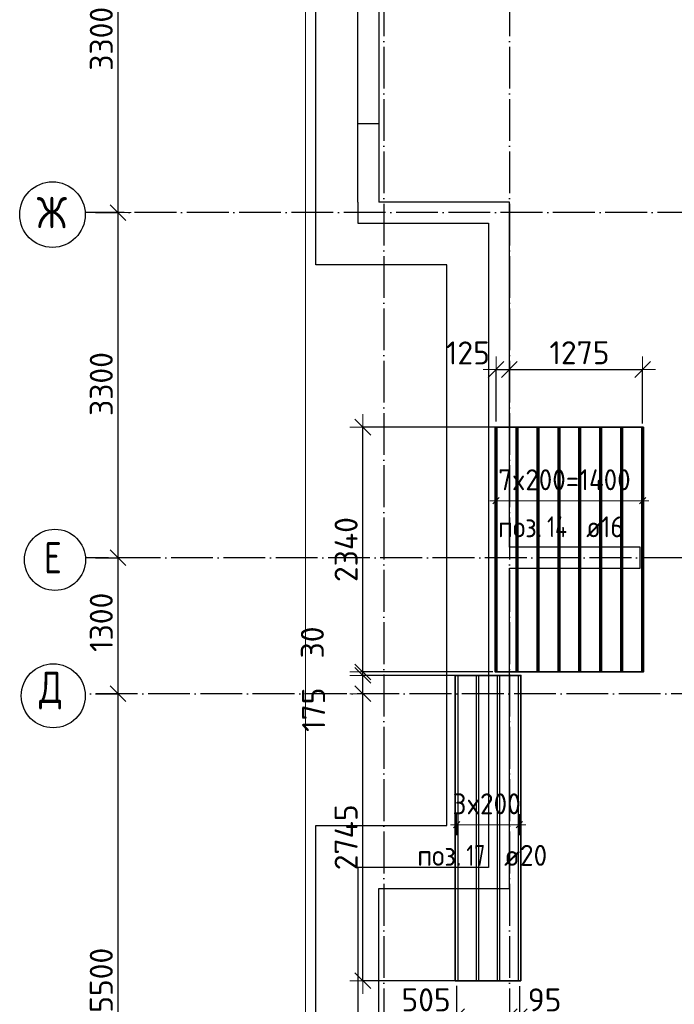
# Model space of a CAD drawing. Header units: millimetres. Extents: x -3483 to 105345, y -283423 to 72284.
# Tile 23 of 155: x 36517 to 42777, y -129068 to -119656. Entities that reach past the tile are written whole.
import ezdxf

# ---------------------------------------------------------------- set-up
doc = ezdxf.new("R2010")
doc.units = ezdxf.units.MM
doc.header["$PDMODE"] = 65
for name, pattern in [('______11', [500, 400, -50, 0, -50]), ('______2', [270, 200, -70]), ('______5', [1100, 800, -100, 100, -100])]:
    doc.linetypes.add(name, pattern=pattern)
for name, color, linetype, lineweight in [('Standard', 7, 'Continuous', 25), ('Размерная линия_ общее', 7, 'Continuous', 13), ('Стена_ общее', 7, 'Continuous', 35), ('Фундамент_ общее', 7, 'Continuous', 35)]:
    doc.layers.add(name, color=color, linetype=linetype, lineweight=lineweight)
doc.layers.add('Арм.стержн.Доп. Арм ниж.зоны У', color=7, linetype='Continuous', lineweight=35, true_color=0x1cff1c)
doc.layers.add('Осевая линия_ общее', color=7, linetype='______5', lineweight=13, true_color=0xa0a0a0)
doc.styles.add('ISOCPEUR', font='ISOCPEUR')
doc.dimstyles.new('DIMSTYLE_4', dxfattribs={"dimtxt": 220, "dimasz": 250, "dimexe": 0, "dimexo": 0, "dimgap": 110, "dimtad": 2, "dimdec": 0, "dimrnd": 5, "dimzin": 12, "dimdsep": 46, "dimtxsty": 'ISOCPEUR', "dimblk1": 'ALL_ML_STRICH', "dimblk2": 'ALL_ML_STRICH', "dimsah": 1, "dimcen": 0, "dimclrd": 7, "dimclre": 256, "dimclrt": 7, "dimadec": 0, "dimazin": 0, "dimtfac": 1, "dimtdec": 0, "dimtix": 1, "dimtmove": 2, "dimatfit": 3, "dimfxl": 0, "dimtzin": 0, "dimlwd": 0, "dimlwe": -3, "dimarcsym": 0})
doc.dimstyles.new('DIMSTYLE_5', dxfattribs={"dimtxt": 220, "dimasz": 250, "dimexe": 0, "dimexo": 0, "dimgap": 110, "dimtad": 2, "dimdec": 0, "dimrnd": 5, "dimzin": 12, "dimdsep": 46, "dimtxsty": 'ISOCPEUR', "dimblk1": 'ALL_ML_STRICH', "dimblk2": 'ALL_ML_STRICH', "dimsah": 1, "dimcen": 0, "dimclrd": 7, "dimclre": 256, "dimclrt": 7, "dimadec": 0, "dimazin": 0, "dimtfac": 1, "dimtdec": 0, "dimtix": 1, "dimtmove": 2, "dimatfit": 3, "dimfxl": 0, "dimtvp": 1.2, "dimtzin": 0, "dimlwd": 0, "dimlwe": -3, "dimarcsym": 0})

# ---------------------------------------------------------------- blocks, each defined once
blk = doc.blocks.new('ALL_ML_STRICH')
at = {"color": 0, "linetype": 'ByBlock', "lineweight": -2}
for p, q in [((0, -0.5), (0, 0.5)), ((-1, 0), (0.5, 0)), ((-0.3, -0.3), (0.3, 0.3))]:
    blk.add_line(p, q, dxfattribs=at)
blk = doc.blocks.new('*D89')
at = {"layer": 'DEFPOINTS', "color": 7, "linetype": 'Continuous', "lineweight": 13, "transparency": 33554687}
for p in [(37142.2, -126100), (37142.2, -131600), (37457.3, -131600)]:
    blk.add_point(p, dxfattribs=at)
at = {"layer": 'Размерная линия_ общее', "color": 253, "linetype": 'Continuous', "lineweight": -2, "true_color": 0xa0a0a0, "transparency": 33554687}
for p, q in [((37242.2, -126100), (37457.3, -126100)), ((37242.2, -131600), (37457.3, -131600))]:
    blk.add_line(p, q, dxfattribs=at)
at = {"layer": 'Размерная линия_ общее', "color": 7, "linetype": 'Continuous', "lineweight": -2, "transparency": 33554687}
blk.add_line((37457.3, -131600), (37457.3, -126100), dxfattribs=at)
at = {"layer": 'Размерная линия_ общее', "color": 7, "linetype": 'Continuous', "lineweight": 13, "transparency": 33554687, "xscale": 250, "yscale": 250, "zscale": 250}
for p, rotation in [((37457.3, -126100), 90), ((37457.3, -131600), 270)]:
    blk.add_blockref('ALL_ML_STRICH', p, dxfattribs=dict(at, rotation=rotation))
at = {"layer": 'Размерная линия_ общее', "color": 7, "linetype": 'Continuous', "lineweight": 13, "transparency": 33554687, "insert": (37297.3, -128839), "char_height": 220, "width": 880, "attachment_point": 5, "rotation": 90, "style": 'ISOCPEUR'}
blk.add_mtext('\\A1;{5500}', dxfattribs=at)
blk = doc.blocks.new('*D90')
at = {"layer": 'DEFPOINTS', "color": 7, "linetype": 'Continuous', "lineweight": 13, "transparency": 33554687}
for p in [(37142.2, -124800), (37142.2, -126100), (37457.3, -126100)]:
    blk.add_point(p, dxfattribs=at)
at = {"layer": 'Размерная линия_ общее', "color": 253, "linetype": 'Continuous', "lineweight": -2, "true_color": 0xa0a0a0, "transparency": 33554687}
for p, q in [((37242.2, -124800), (37457.3, -124800)), ((37242.2, -126100), (37457.3, -126100))]:
    blk.add_line(p, q, dxfattribs=at)
at = {"layer": 'Размерная линия_ общее', "color": 7, "linetype": 'Continuous', "lineweight": -2, "transparency": 33554687}
blk.add_line((37457.3, -126100), (37457.3, -124800), dxfattribs=at)
at = {"layer": 'Размерная линия_ общее', "color": 7, "linetype": 'Continuous', "lineweight": 13, "transparency": 33554687, "xscale": 250, "yscale": 250, "zscale": 250}
for p, rotation in [((37457.3, -124800), 90), ((37457.3, -126100), 270)]:
    blk.add_blockref('ALL_ML_STRICH', p, dxfattribs=dict(at, rotation=rotation))
at = {"layer": 'Размерная линия_ общее', "color": 7, "linetype": 'Continuous', "lineweight": 13, "transparency": 33554687, "insert": (37297.3, -125417), "char_height": 220, "width": 880, "attachment_point": 5, "rotation": 90, "style": 'ISOCPEUR'}
blk.add_mtext('\\A1;{1300}', dxfattribs=at)
blk = doc.blocks.new('*D91')
at = {"layer": 'DEFPOINTS', "color": 7, "linetype": 'Continuous', "lineweight": 13, "transparency": 33554687}
for p in [(37142.2, -121500), (37142.2, -124800), (37457.3, -124800)]:
    blk.add_point(p, dxfattribs=at)
at = {"layer": 'Размерная линия_ общее', "color": 253, "linetype": 'Continuous', "lineweight": -2, "true_color": 0xa0a0a0, "transparency": 33554687}
for p, q in [((37242.2, -121500), (37457.3, -121500)), ((37242.2, -124800), (37457.3, -124800))]:
    blk.add_line(p, q, dxfattribs=at)
at = {"layer": 'Размерная линия_ общее', "color": 7, "linetype": 'Continuous', "lineweight": -2, "transparency": 33554687}
blk.add_line((37457.3, -124800), (37457.3, -121500), dxfattribs=at)
at = {"layer": 'Размерная линия_ общее', "color": 7, "linetype": 'Continuous', "lineweight": 13, "transparency": 33554687, "xscale": 250, "yscale": 250, "zscale": 250}
for p, rotation in [((37457.3, -121500), 90), ((37457.3, -124800), 270)]:
    blk.add_blockref('ALL_ML_STRICH', p, dxfattribs=dict(at, rotation=rotation))
at = {"layer": 'Размерная линия_ общее', "color": 7, "linetype": 'Continuous', "lineweight": 13, "transparency": 33554687, "insert": (37297.3, -123139), "char_height": 220, "width": 880, "attachment_point": 5, "rotation": 90, "style": 'ISOCPEUR'}
blk.add_mtext('\\A1;{3300}', dxfattribs=at)
blk = doc.blocks.new('*D92')
at = {"layer": 'DEFPOINTS', "color": 7, "linetype": 'Continuous', "lineweight": 13, "transparency": 33554687}
for p in [(37142.2, -118200), (37142.2, -121500), (37457.3, -121500)]:
    blk.add_point(p, dxfattribs=at)
at = {"layer": 'Размерная линия_ общее', "color": 253, "linetype": 'Continuous', "lineweight": -2, "true_color": 0xa0a0a0, "transparency": 33554687}
for p, q in [((37242.2, -118200), (37457.3, -118200)), ((37242.2, -121500), (37457.3, -121500))]:
    blk.add_line(p, q, dxfattribs=at)
at = {"layer": 'Размерная линия_ общее', "color": 7, "linetype": 'Continuous', "lineweight": -2, "transparency": 33554687}
blk.add_line((37457.3, -121500), (37457.3, -118200), dxfattribs=at)
at = {"layer": 'Размерная линия_ общее', "color": 7, "linetype": 'Continuous', "lineweight": 13, "transparency": 33554687, "xscale": 250, "yscale": 250, "zscale": 250}
for p, rotation in [((37457.3, -118200), 90), ((37457.3, -121500), 270)]:
    blk.add_blockref('ALL_ML_STRICH', p, dxfattribs=dict(at, rotation=rotation))
at = {"layer": 'Размерная линия_ общее', "color": 7, "linetype": 'Continuous', "lineweight": 13, "transparency": 33554687, "insert": (37297.3, -119839), "char_height": 220, "width": 880, "attachment_point": 5, "rotation": 90, "style": 'ISOCPEUR'}
blk.add_mtext('\\A1;{3300}', dxfattribs=at)
blk = doc.blocks.new('СЛОЖНЫЙ_ОБЪЕКТ_4')
at = {"layer": 'Стена_ общее', "color": 9, "linetype": 'Continuous', "lineweight": -3, "true_color": 0xc7c7c7, "transparency": 33554687}
for p, q in [((39750, -121400), (39750, -118100)), ((39950, -118300), (39950, -121400)), ((39750, -121400), (39750, -121600)), ((41000, -121400), (39950, -121400)), ((41200, -121400), (41000, -121400)), ((41200, -124700), (41200, -121400)), ((39750, -121600), (41000, -121600)), ((41000, -121600), (41000, -127760)), ((42450, -124700), (41200, -124700)), ((42450, -124900), (42450, -124700)), ((41200, -124900), (42450, -124900)), ((41200, -127760), (41200, -124900)), ((39750, -127760), (39750, -129714.5)), ((39950, -127760), (39750, -127760)), ((41000, -127760), (39950, -127760)), ((41200, -127960), (41200, -127760)), ((39950, -129631.6), (39950, -127960)), ((39950, -127960), (41200, -127960))]:
    blk.add_line(p, q, dxfattribs=at)
at = {"layer": 'Стена_ общее', "color": 9, "linetype": '______2', "lineweight": -3, "true_color": 0xc7c7c7, "transparency": 33554687}
blk.add_line((39750, -120650), (39950, -120650), dxfattribs=at)
blk = doc.blocks.new('*D415')
at = {"layer": 'DEFPOINTS', "color": 7, "linetype": 'Continuous', "lineweight": 13, "transparency": 33554687}
for p in [(40106.3, -126100), (39798.3, -128843.9), (40794.9, -128843.9)]:
    blk.add_point(p, dxfattribs=at)
at = {"layer": 'Размерная линия_ общее', "color": 253, "linetype": 'Continuous', "lineweight": -2, "true_color": 0xa0a0a0, "transparency": 33554687}
for p, q in [((40006.3, -126100), (39798.3, -126100)), ((40694.9, -128843.9), (39798.3, -128843.9))]:
    blk.add_line(p, q, dxfattribs=at)
at = {"layer": 'Размерная линия_ общее', "color": 7, "linetype": 'Continuous', "lineweight": -2, "transparency": 33554687}
blk.add_line((39798.3, -128843.9), (39798.3, -126100), dxfattribs=at)
at = {"layer": 'Размерная линия_ общее', "color": 7, "linetype": 'Continuous', "lineweight": 13, "transparency": 33554687, "xscale": 250, "yscale": 250, "zscale": 250}
for p, rotation in [((39798.3, -126100), 90), ((39798.3, -128843.9), 270)]:
    blk.add_blockref('ALL_ML_STRICH', p, dxfattribs=dict(at, rotation=rotation))
at = {"layer": 'Размерная линия_ общее', "color": 7, "linetype": 'Continuous', "lineweight": 13, "transparency": 33554687, "insert": (39638.3, -127471.9), "char_height": 220, "width": 880, "attachment_point": 5, "rotation": 90, "style": 'ISOCPEUR'}
blk.add_mtext('\\A1;{2745}', dxfattribs=at)
blk = doc.blocks.new('*D416')
at = {"layer": 'DEFPOINTS', "color": 7, "linetype": 'Continuous', "lineweight": 13, "transparency": 33554687}
for p in [(40795.1, -125923.9), (39798.3, -126100), (40106.3, -126100)]:
    blk.add_point(p, dxfattribs=at)
at = {"layer": 'Размерная линия_ общее', "color": 253, "linetype": 'Continuous', "lineweight": -2, "true_color": 0xa0a0a0, "transparency": 33554687}
for p, q in [((40695.1, -125923.9), (39798.3, -125923.9)), ((40006.3, -126100), (39798.3, -126100))]:
    blk.add_line(p, q, dxfattribs=at)
at = {"layer": 'Размерная линия_ общее', "color": 7, "linetype": 'Continuous', "lineweight": -2, "transparency": 33554687}
blk.add_line((39798.3, -126100), (39798.3, -125923.9), dxfattribs=at)
at = {"layer": 'Размерная линия_ общее', "color": 7, "linetype": 'Continuous', "lineweight": 13, "transparency": 33554687, "xscale": 250, "yscale": 250, "zscale": 250}
for p, rotation in [((39798.3, -125923.9), 90), ((39798.3, -126100), 270)]:
    blk.add_blockref('ALL_ML_STRICH', p, dxfattribs=dict(at, rotation=rotation))
at = {"layer": 'Размерная линия_ общее', "color": 7, "linetype": 'Continuous', "lineweight": 13, "transparency": 33554687, "insert": (39327.8, -126252.9), "char_height": 220, "width": 660, "attachment_point": 5, "rotation": 90, "style": 'ISOCPEUR'}
blk.add_mtext('\\A1;{175}', dxfattribs=at)
blk = doc.blocks.new('*D417')
at = {"layer": 'DEFPOINTS', "color": 7, "linetype": 'Continuous', "lineweight": 13, "transparency": 33554687}
for p in [(39798.3, -125923.9), (40795.1, -125923.9), (41142.8, -125891.5)]:
    blk.add_point(p, dxfattribs=at)
at = {"layer": 'Размерная линия_ общее', "color": 253, "linetype": 'Continuous', "lineweight": -2, "true_color": 0xa0a0a0, "transparency": 33554687}
for p, q in [((41042.8, -125891.5), (39798.3, -125891.5)), ((40695.1, -125923.9), (39798.3, -125923.9))]:
    blk.add_line(p, q, dxfattribs=at)
at = {"layer": 'Размерная линия_ общее', "color": 7, "linetype": 'Continuous', "lineweight": -2, "transparency": 33554687}
blk.add_line((39798.3, -125923.9), (39798.3, -125891.5), dxfattribs=at)
at = {"layer": 'Размерная линия_ общее', "color": 7, "linetype": 'Continuous', "lineweight": 13, "transparency": 33554687, "xscale": 250, "yscale": 250, "zscale": 250}
for p, rotation in [((39798.3, -125923.9), 270), ((39798.3, -125891.5), 90)]:
    blk.add_blockref('ALL_ML_STRICH', p, dxfattribs=dict(at, rotation=rotation))
at = {"layer": 'Размерная линия_ общее', "color": 7, "linetype": 'Continuous', "lineweight": 13, "transparency": 33554687, "insert": (39315.7, -125609.6), "char_height": 220, "width": 440, "attachment_point": 5, "rotation": 90, "style": 'ISOCPEUR'}
blk.add_mtext('\\A1;{30}', dxfattribs=at)
blk = doc.blocks.new('*D418')
at = {"layer": 'DEFPOINTS', "color": 7, "linetype": 'Continuous', "lineweight": 13, "transparency": 33554687}
for p in [(41161, -123551.5), (39798.3, -125891.5), (41142.8, -125891.5)]:
    blk.add_point(p, dxfattribs=at)
at = {"layer": 'Размерная линия_ общее', "color": 253, "linetype": 'Continuous', "lineweight": -2, "true_color": 0xa0a0a0, "transparency": 33554687}
for p, q in [((41061, -123551.5), (39798.3, -123551.5)), ((41042.8, -125891.5), (39798.3, -125891.5))]:
    blk.add_line(p, q, dxfattribs=at)
at = {"layer": 'Размерная линия_ общее', "color": 7, "linetype": 'Continuous', "lineweight": -2, "transparency": 33554687}
blk.add_line((39798.3, -125891.5), (39798.3, -123551.5), dxfattribs=at)
at = {"layer": 'Размерная линия_ общее', "color": 7, "linetype": 'Continuous', "lineweight": 13, "transparency": 33554687, "xscale": 250, "yscale": 250, "zscale": 250}
for p, rotation in [((39798.3, -123551.5), 90), ((39798.3, -125891.5), 270)]:
    blk.add_blockref('ALL_ML_STRICH', p, dxfattribs=dict(at, rotation=rotation))
at = {"layer": 'Размерная линия_ общее', "color": 7, "linetype": 'Continuous', "lineweight": 13, "transparency": 33554687, "insert": (39638.3, -124721.5), "char_height": 220, "width": 880, "attachment_point": 5, "rotation": 90, "style": 'ISOCPEUR'}
blk.add_mtext('\\A1;{2340}', dxfattribs=at)
blk = doc.blocks.new('*D419')
at = {"layer": 'DEFPOINTS', "color": 7, "linetype": 'Continuous', "lineweight": 13, "transparency": 33554687}
for p in [(40695.6, -128790.5), (41200, -129067.3), (40695.6, -129186.5)]:
    blk.add_point(p, dxfattribs=at)
at = {"layer": 'Размерная линия_ общее', "color": 253, "linetype": 'Continuous', "lineweight": -2, "true_color": 0xa0a0a0, "transparency": 33554687}
for p, q in [((40695.6, -128890.5), (40695.6, -129186.5)), ((41200, -129186.5), (41200, -129186.5))]:
    blk.add_line(p, q, dxfattribs=at)
at = {"layer": 'Размерная линия_ общее', "color": 7, "linetype": 'Continuous', "lineweight": -2, "transparency": 33554687}
blk.add_line((40695.6, -129186.5), (41200, -129186.5), dxfattribs=at)
at = {"layer": 'Размерная линия_ общее', "color": 7, "linetype": 'Continuous', "lineweight": 13, "transparency": 33554687, "xscale": 250, "yscale": 250, "zscale": 250, "rotation": 180}
blk.add_blockref('ALL_ML_STRICH', (40695.6, -129186.5), dxfattribs=at)
at = {"layer": 'Размерная линия_ общее', "color": 7, "linetype": 'Continuous', "lineweight": 13, "transparency": 33554687, "xscale": 250, "yscale": 250, "zscale": 250}
blk.add_blockref('ALL_ML_STRICH', (41200, -129186.5), dxfattribs=at)
at = {"layer": 'Размерная линия_ общее', "color": 7, "linetype": 'Continuous', "lineweight": 13, "transparency": 33554687, "insert": (40403, -129025.5), "char_height": 220, "width": 660, "attachment_point": 5, "style": 'ISOCPEUR'}
blk.add_mtext('\\A1;{505}', dxfattribs=at)
blk = doc.blocks.new('*D420')
at = {"layer": 'DEFPOINTS', "color": 7, "linetype": 'Continuous', "lineweight": 13, "transparency": 33554687}
for p in [(41295.6, -128795.9), (41200, -129067.3), (41200, -129186.5)]:
    blk.add_point(p, dxfattribs=at)
at = {"layer": 'Размерная линия_ общее', "color": 253, "linetype": 'Continuous', "lineweight": -2, "true_color": 0xa0a0a0, "transparency": 33554687}
for p, q in [((41295.6, -128895.9), (41295.6, -129186.5)), ((41200, -129186.5), (41200, -129186.5))]:
    blk.add_line(p, q, dxfattribs=at)
at = {"layer": 'Размерная линия_ общее', "color": 7, "linetype": 'Continuous', "lineweight": -2, "transparency": 33554687}
blk.add_line((41200, -129186.5), (41295.6, -129186.5), dxfattribs=at)
at = {"layer": 'Размерная линия_ общее', "color": 7, "linetype": 'Continuous', "lineweight": 13, "transparency": 33554687, "xscale": 250, "yscale": 250, "zscale": 250}
blk.add_blockref('ALL_ML_STRICH', (41295.6, -129186.5), dxfattribs=at)
at = {"layer": 'Размерная линия_ общее', "color": 7, "linetype": 'Continuous', "lineweight": 13, "transparency": 33554687, "xscale": 250, "yscale": 250, "zscale": 250, "rotation": 180}
blk.add_blockref('ALL_ML_STRICH', (41200, -129186.5), dxfattribs=at)
at = {"layer": 'Размерная линия_ общее', "color": 7, "linetype": 'Continuous', "lineweight": 13, "transparency": 33554687, "insert": (41536.2, -129026), "char_height": 220, "width": 440, "attachment_point": 5, "style": 'ISOCPEUR'}
blk.add_mtext('\\A1;{95}', dxfattribs=at)
blk = doc.blocks.new('*D421')
at = {"layer": 'DEFPOINTS', "color": 7, "linetype": 'Continuous', "lineweight": 13, "transparency": 33554687}
for p in [(41073, -123000.1), (41200, -123003.5), (41073, -123597.6)]:
    blk.add_point(p, dxfattribs=at)
at = {"layer": 'Размерная линия_ общее', "color": 253, "linetype": 'Continuous', "lineweight": -2, "true_color": 0xa0a0a0, "transparency": 33554687}
for p, q in [((41073, -123497.6), (41073, -123000.1)), ((41200, -123000.1), (41200, -123000.1))]:
    blk.add_line(p, q, dxfattribs=at)
at = {"layer": 'Размерная линия_ общее', "color": 7, "linetype": 'Continuous', "lineweight": -2, "transparency": 33554687}
blk.add_line((41073, -123000.1), (41200, -123000.1), dxfattribs=at)
at = {"layer": 'Размерная линия_ общее', "color": 7, "linetype": 'Continuous', "lineweight": 13, "transparency": 33554687, "xscale": 250, "yscale": 250, "zscale": 250, "rotation": 180}
blk.add_blockref('ALL_ML_STRICH', (41073, -123000.1), dxfattribs=at)
at = {"layer": 'Размерная линия_ общее', "color": 7, "linetype": 'Continuous', "lineweight": 13, "transparency": 33554687, "xscale": 250, "yscale": 250, "zscale": 250}
blk.add_blockref('ALL_ML_STRICH', (41200, -123000.1), dxfattribs=at)
at = {"layer": 'Размерная линия_ общее', "color": 7, "linetype": 'Continuous', "lineweight": 13, "transparency": 33554687, "insert": (40803, -122841.8), "char_height": 220, "width": 660, "attachment_point": 5, "style": 'ISOCPEUR'}
blk.add_mtext('\\A1;{125}', dxfattribs=at)
blk = doc.blocks.new('*D422')
at = {"layer": 'DEFPOINTS', "color": 7, "linetype": 'Continuous', "lineweight": 13, "transparency": 33554687}
for p in [(41200, -123000.1), (41200, -123003.5), (42473, -123615)]:
    blk.add_point(p, dxfattribs=at)
at = {"layer": 'Размерная линия_ общее', "color": 253, "linetype": 'Continuous', "lineweight": -2, "true_color": 0xa0a0a0, "transparency": 33554687}
for p, q in [((41200, -123000.1), (41200, -123000.1)), ((42473, -123515), (42473, -123000.1))]:
    blk.add_line(p, q, dxfattribs=at)
at = {"layer": 'Размерная линия_ общее', "color": 7, "linetype": 'Continuous', "lineweight": -2, "transparency": 33554687}
blk.add_line((41200, -123000.1), (42473, -123000.1), dxfattribs=at)
at = {"layer": 'Размерная линия_ общее', "color": 7, "linetype": 'Continuous', "lineweight": 13, "transparency": 33554687, "xscale": 250, "yscale": 250, "zscale": 250, "rotation": 180}
blk.add_blockref('ALL_ML_STRICH', (41200, -123000.1), dxfattribs=at)
at = {"layer": 'Размерная линия_ общее', "color": 7, "linetype": 'Continuous', "lineweight": 13, "transparency": 33554687, "xscale": 250, "yscale": 250, "zscale": 250}
blk.add_blockref('ALL_ML_STRICH', (42473, -123000.1), dxfattribs=at)
at = {"layer": 'Размерная линия_ общее', "color": 7, "linetype": 'Continuous', "lineweight": 13, "transparency": 33554687, "insert": (41869.5, -122840.1), "char_height": 220, "width": 880, "attachment_point": 5, "style": 'ISOCPEUR'}
blk.add_mtext('\\A1;{1275}', dxfattribs=at)

msp = doc.modelspace()

# ---------------------------------------------------------------- linework, layer by layer
at = {"layer": 'Standard', "color": 7, "linetype": 'Continuous', "lineweight": 13, "transparency": 33554687}
msp.add_lwpolyline([(39250, -140750), (65250, -140750), (65250, -93310), (39250, -93310), (39250, -140750)], dxfattribs=at)
at = {"layer": 'Арм.стержн.Доп. Арм ниж.зоны У', "color": 7, "linetype": 'Continuous', "lineweight": 25, "transparency": 33554687}
for p, q in [((41043, -124284.2), (41103, -124224.2)), ((42443, -124284.2), (42503, -124224.2)), ((40665.6, -127382.2), (40725.6, -127322.2)), ((41265.6, -127382.2), (41325.6, -127322.2))]:
    msp.add_line(p, q, dxfattribs=at)
at = {"layer": 'Арм.стержн.Доп. Арм ниж.зоны У', "color": 253, "linetype": 'Continuous', "lineweight": -3, "true_color": 0xa0a0a0, "transparency": 33554687}
for p, q in [((41073, -124254.2), (41073, -124154.2)), ((42473, -124254.2), (42473, -124154.2)), ((41073, -124254.2), (41073, -124354.2)), ((42473, -124254.2), (42473, -124354.2)), ((40695.6, -127352.2), (40695.6, -127252.2)), ((41295.6, -127352.2), (41295.6, -127252.2)), ((40695.6, -127352.2), (40695.6, -127452.2)), ((41295.6, -127352.2), (41295.6, -127452.2))]:
    msp.add_line(p, q, dxfattribs=at)
at = {"layer": 'Арм.стержн.Доп. Арм ниж.зоны У', "color": 7, "linetype": 'Continuous', "lineweight": 13, "transparency": 33554687}
for p, q in [((41073, -124254.2), (41013, -124254.2)), ((41073, -124254.2), (42473, -124254.2)), ((42473, -124254.2), (42533, -124254.2)), ((40695.6, -127352.2), (40635.6, -127352.2)), ((40695.6, -127352.2), (41295.6, -127352.2)), ((41295.6, -127352.2), (41355.6, -127352.2))]:
    msp.add_line(p, q, dxfattribs=at)
at = {"layer": 'Арм.стержн.Доп. Арм ниж.зоны У', "color": 52, "linetype": 'Continuous', "lineweight": 35, "transparency": 33554687}
for points in [[(42481, -125891.5), (42481, -123551.5), (41065, -123551.5), (41065, -125891.5), (42481, -125891.5)], [(41309.6, -128843.9), (41309.6, -125923.9), (40681.6, -125923.9), (40681.6, -128843.9), (41309.6, -128843.9)]]:
    msp.add_lwpolyline(points, dxfattribs=at)
at = {"layer": 'Арм.стержн.Доп. Арм ниж.зоны У', "color": 41, "linetype": 'Continuous', "lineweight": 35, "transparency": 33554687}
for points in [[(41065, -125891.5), (41065, -123551.5), (41081, -123551.5), (41081, -125891.5), (41065, -125891.5)], [(41265, -125891.5), (41265, -123551.5), (41281, -123551.5), (41281, -125891.5), (41265, -125891.5)], [(41465, -125891.5), (41465, -123551.5), (41481, -123551.5), (41481, -125891.5), (41465, -125891.5)], [(41665, -125891.5), (41665, -123551.5), (41681, -123551.5), (41681, -125891.5), (41665, -125891.5)], [(41865, -125891.5), (41865, -123551.5), (41881, -123551.5), (41881, -125891.5), (41865, -125891.5)], [(42065, -125891.5), (42065, -123551.5), (42081, -123551.5), (42081, -125891.5), (42065, -125891.5)], [(42265, -125891.5), (42265, -123551.5), (42281, -123551.5), (42281, -125891.5), (42265, -125891.5)], [(42465, -125891.5), (42465, -123551.5), (42481, -123551.5), (42481, -125891.5), (42465, -125891.5)]]:
    msp.add_lwpolyline(points, dxfattribs=at)
at = {"layer": 'Арм.стержн.Доп. Арм ниж.зоны У', "color": 240, "linetype": 'Continuous', "lineweight": 25, "transparency": 33554687}
for points in [[(40705.6, -125923.9), (40705.6, -128843.9), (40685.6, -128843.9), (40685.6, -125923.9), (40705.6, -125923.9)], [(40905.6, -125923.9), (40905.6, -128843.9), (40885.6, -128843.9), (40885.6, -125923.9), (40905.6, -125923.9)], [(41105.6, -125923.9), (41105.6, -128843.9), (41085.6, -128843.9), (41085.6, -125923.9), (41105.6, -125923.9)], [(41305.6, -125923.9), (41305.6, -128843.9), (41285.6, -128843.9), (41285.6, -125923.9), (41305.6, -125923.9)]]:
    msp.add_lwpolyline(points, dxfattribs=at)
at = {"layer": 'Осевая линия_ общее', "color": 253, "linetype": '______11', "lineweight": -3, "true_color": 0xa0a0a0, "transparency": 33554687}
for p, q in [((40000, -93410), (40000, -142827.9)), ((41200, -93410), (41200, -142827.9)), ((61020, -121500), (37142.2, -121500)), ((62370, -124800), (37142.2, -124800)), ((65150, -126100), (37142.2, -126100))]:
    msp.add_line(p, q, dxfattribs=at)
at = {"layer": 'Осевая линия_ общее', "color": 7, "linetype": 'Continuous', "lineweight": -3, "transparency": 33554687}
for centre, radius in [((36830.6, -121519.5), 313.4), ((36854.6, -124819.5), 292.4), ((36838, -126119.5), 305.8)]:
    msp.add_circle(centre, radius, dxfattribs=at)
at = {"layer": 'Фундамент_ общее', "color": 7, "lineweight": 25, "transparency": 33554687}
for p, q in [((39350, -122000), (39350, -117700)), ((40600, -122000), (39350, -122000)), ((40600, -127360), (40600, -122000)), ((39350, -129880.1), (39350, -127360)), ((39350, -127360), (40600, -127360))]:
    msp.add_line(p, q, dxfattribs=at)
at = {"layer": 'Фундамент_ общее', "color": 7, "linetype": 'Continuous', "lineweight": 25, "transparency": 33554687}
for p, q in [((39350, -122000), (39350, -117700)), ((40600, -122000), (39350, -122000)), ((40600, -127360), (40600, -122000)), ((39350, -129880.1), (39350, -127360)), ((39350, -127360), (40600, -127360))]:
    msp.add_line(p, q, dxfattribs=at)

# ---------------------------------------------------------------- block references
at = {"layer": 'Стена_ общее', "color": 9, "linetype": 'Continuous', "lineweight": -3, "true_color": 0xc7c7c7, "transparency": 33554687}
msp.add_blockref('СЛОЖНЫЙ_ОБЪЕКТ_4', (0, 0), dxfattribs=at)

# ---------------------------------------------------------------- texts
at = {"layer": 'Арм.стержн.Доп. Арм ниж.зоны У', "color": 7, "linetype": 'Continuous', "lineweight": 13, "transparency": 33554687, "char_height": 200, "attachment_point": 7, "style": 'ISOCPEUR'}
for s, insert, width in [('\\W0.94;7x200=1400', (41093, -124154.2), 1473.49), ('\\W0.95;3x200', (40655.6, -127252.2), 793.963)]:
    msp.add_mtext(s, dxfattribs=dict(at, insert=insert, width=width))
at = {"layer": 'Арм.стержн.Доп. Арм ниж.зоны У', "color": 7, "linetype": 'Continuous', "lineweight": 25, "transparency": 33554687, "char_height": 200, "attachment_point": 7, "style": 'ISOCPEUR'}
for s, insert, width in [('\\W0.76;14', (41560.7, -124604.2), 336.375), ('\\W0.89; ø16 ', (41820.7, -124604.2), 749.105), ('\\W0.92;поз.', (41090.7, -124604.2), 561.646), ('\\W0.92;поз.', (40318.5, -127744.8), 561.646), ('\\W0.75;17', (40788.5, -127744.8), 314.854), ('\\W0.95; ø20 ', (41028.5, -127744.8), 794.384)]:
    msp.add_mtext(s, dxfattribs=dict(at, insert=insert, width=width))
at = {"layer": 'Осевая линия_ общее', "color": 7, "linetype": 'Continuous', "lineweight": -3, "transparency": 33554687, "char_height": 300, "attachment_point": 7, "style": 'ISOCPEUR'}
for s, insert, width in [('\\W0.83;Ж', (36680.6, -121650), 425), ('\\W0.78;Е', (36749.6, -124950), 326.407), ('\\W0.82;Д', (36703, -126250), 392.646)]:
    msp.add_mtext(s, dxfattribs=dict(at, insert=insert, width=width))

# ---------------------------------------------------------------- dimensions: what is measured, and where the dimension line sits
at = {"layer": 'Размерная линия_ общее', "color": 7, "linetype": 'Continuous', "lineweight": 13, "transparency": 33554687}
for base, p1, p2, dimstyle, picture, middle in [((37457.3, -118200), (37242.2, -121500), (37242.2, -118200), 'DIMSTYLE_4', '*D92', (37297.3, -119839)), ((37457.3, -121500), (37242.2, -124800), (37242.2, -121500), 'DIMSTYLE_4', '*D91', (37297.3, -123139)), ((39798.3, -123551.5), (41042.8, -125891.5), (41061, -123551.5), 'DIMSTYLE_4', '*D418', (39638.3, -124721.5)), ((37457.3, -124800), (37242.2, -126100), (37242.2, -124800), 'DIMSTYLE_4', '*D90', (37297.3, -125417)), ((39798.3, -125891.5), (40695.1, -125923.9), (41042.8, -125891.5), 'DIMSTYLE_5', '*D417', (39315.7, -125609.6)), ((39798.3, -125923.9), (40006.3, -126100), (40695.1, -125923.9), 'DIMSTYLE_5', '*D416', (39327.8, -126252.9)), ((37457.3, -126100), (37242.2, -131600), (37242.2, -126100), 'DIMSTYLE_4', '*D89', (37297.3, -128839)), ((39798.3, -126100), (40694.9, -128843.9), (40006.3, -126100), 'DIMSTYLE_4', '*D415', (39638.3, -127471.9))]:
    dim = msp.add_linear_dim(base=base, p1=p1, p2=p2, angle=90, dimstyle=dimstyle, override={"dimpost": '<>', "dimclrd": 7, "dimclre": 253, "dimclrt": 7, "dimlwd": 0, "dimlwe": 65533}, dxfattribs=at)
    dim.commit()
    dim.dimension.update_dxf_attribs({"geometry": picture, "text_midpoint": middle, "dimtype": 160})
for base, p1, p2, dimstyle, picture, middle in [((41200, -123000.1), (41073, -123497.6), (41200, -123000.1), 'DIMSTYLE_5', '*D421', (40803, -122841.8)), ((42473, -123000.1), (41200, -123000.1), (42473, -123515), 'DIMSTYLE_4', '*D422', (41869.5, -122840.1)), ((41200, -129186.5), (40695.6, -128890.5), (41200, -129186.5), 'DIMSTYLE_5', '*D419', (40403, -129025.5)), ((41295.6, -129186.5), (41200, -129186.5), (41295.6, -128895.9), 'DIMSTYLE_5', '*D420', (41536.2, -129026))]:
    dim = msp.add_linear_dim(base=base, p1=p1, p2=p2, dimstyle=dimstyle, override={"dimpost": '<>', "dimclrd": 7, "dimclre": 253, "dimclrt": 7, "dimlwd": 0, "dimlwe": 65533}, dxfattribs=at)
    dim.commit()
    dim.dimension.update_dxf_attribs({"geometry": picture, "text_midpoint": middle, "dimtype": 160})

doc.saveas('drawing.dxf')
